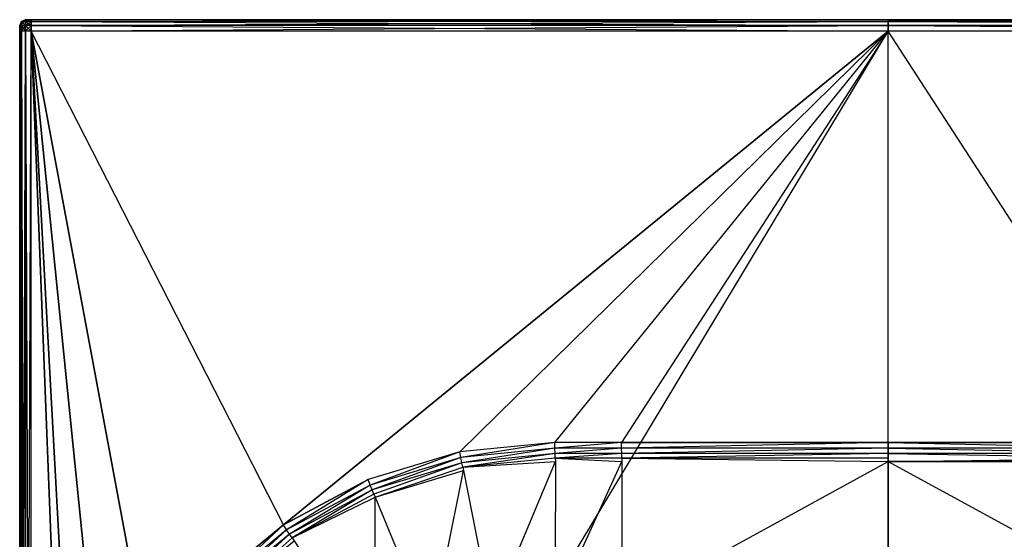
# Model space of a CAD drawing. Extents: x 0 to 0.6, y -0.5 to 0.
# Tile 4 of 7: x 0 to 0.34, y -0.179 to 0. Entities that reach past the tile are written whole.
import ezdxf

# ---------------------------------------------------------------- set-up
doc = ezdxf.new("R2010")
doc.units = 0
doc.layers.add('L0_WASHBASIN_N_3057_', color=7, linetype='CONTINUOUS')

msp = doc.modelspace()

# ---------------------------------------------------------------- linework, layer by layer
at = {"layer": 'L0_WASHBASIN_N_3057_', "color": 8}
for points, invisible_edges in [([(0.000845, -0.000845, 0.119155), (0.002, 0, 0.118), (0.000586, -0.000586, 0.118), (0.000845, -0.000845, 0.119155)], 12), ([(0.000586, -0.000586, 0.002), (0.002, 0, 0.002), (0.000845, -0.000845, 0.000845), (0.000586, -0.000586, 0.002)], 12), ([(0.000586, -0.000586, 0.004), (0.002, 0, 0.116), (0.002, 0, 0.004), (0.000586, -0.000586, 0.004)], 13), ([(0.002, 0, 0.116), (0.000586, -0.000586, 0.004), (0.000586, -0.000586, 0.116), (0.002, 0, 0.116)], 10), ([(0.000586, -0.000586, 0.118), (0.002, 0, 0.116), (0.000586, -0.000586, 0.116), (0.000586, -0.000586, 0.118)], 13), ([(0.002, 0, 0.116), (0.000586, -0.000586, 0.118), (0.002, 0, 0.118), (0.002, 0, 0.116)], 10), ([(0.000586, -0.000586, 0.002), (0.002, 0, 0.004), (0.002, 0, 0.002), (0.000586, -0.000586, 0.002)], 13), ([(0.002, 0, 0.004), (0.000586, -0.000586, 0.002), (0.000586, -0.000586, 0.004), (0.002, 0, 0.004)], 10), ([(0.002, -0.000586, 0.119414), (0.002, 0, 0.118), (0.000845, -0.000845, 0.119155), (0.002, -0.000586, 0.119414)], 12), ([(0.002, 0, 0.002), (0.002, -0.000586, 0.000586), (0.000845, -0.000845, 0.000845), (0.002, 0, 0.002)], 12), ([(0.002, 0, 0.116), (0.004, 0, 0.004), (0.002, 0, 0.004), (0.002, 0, 0.116)], 13), ([(0.004, 0, 0.004), (0.002, 0, 0.116), (0.004, 0, 0.116), (0.004, 0, 0.004)], 10), ([(0.002, -0.000586, 0.119414), (0.004, 0, 0.118), (0.002, 0, 0.118), (0.002, -0.000586, 0.119414)], 13), ([(0.004, 0, 0.118), (0.002, -0.000586, 0.119414), (0.004, -0.000586, 0.119414), (0.004, 0, 0.118)], 10), ([(0.002, 0, 0.002), (0.004, -0.000586, 0.000586), (0.002, -0.000586, 0.000586), (0.002, 0, 0.002)], 13), ([(0.004, -0.000586, 0.000586), (0.002, 0, 0.002), (0.004, 0, 0.002), (0.004, -0.000586, 0.000586)], 10), ([(0.002, 0, 0.118), (0.004, 0, 0.116), (0.002, 0, 0.116), (0.002, 0, 0.118)], 13), ([(0.004, 0, 0.116), (0.002, 0, 0.118), (0.004, 0, 0.118), (0.004, 0, 0.116)], 10), ([(0.002, 0, 0.004), (0.004, 0, 0.002), (0.002, 0, 0.002), (0.002, 0, 0.004)], 13), ([(0.004, 0, 0.002), (0.002, 0, 0.004), (0.004, 0, 0.004), (0.004, 0, 0.002)], 10), ([(0.004, 0, 0.004), (0.3, 0, 0.002), (0.004, 0, 0.002), (0.004, 0, 0.004)], 13), ([(0.3, 0, 0.002), (0.004, 0, 0.004), (0.3, 0, 0.004), (0.3, 0, 0.002)], 10), ([(0.004, 0, 0.116), (0.3, 0, 0.004), (0.004, 0, 0.004), (0.004, 0, 0.116)], 13), ([(0.3, 0, 0.004), (0.004, 0, 0.116), (0.3, 0, 0.116), (0.3, 0, 0.004)], 10), ([(0.004, -0.000586, 0.119414), (0.3, 0, 0.118), (0.004, 0, 0.118), (0.004, -0.000586, 0.119414)], 13), ([(0.3, 0, 0.118), (0.004, -0.000586, 0.119414), (0.3, -0.000586, 0.119414), (0.3, 0, 0.118)], 10), ([(0.004, 0, 0.118), (0.3, 0, 0.116), (0.004, 0, 0.116), (0.004, 0, 0.118)], 13), ([(0.3, 0, 0.116), (0.004, 0, 0.118), (0.3, 0, 0.118), (0.3, 0, 0.116)], 10), ([(0.004, 0, 0.002), (0.3, -0.000586, 0.000586), (0.004, -0.000586, 0.000586), (0.004, 0, 0.002)], 13), ([(0.3, -0.000586, 0.000586), (0.004, 0, 0.002), (0.3, 0, 0.002), (0.3, -0.000586, 0.000586)], 10), ([(0.3, 0, 0.002), (0.596, 0, 0.004), (0.596, 0, 0.002), (0.3, 0, 0.002)], 13), ([(0.596, 0, 0.004), (0.3, 0, 0.002), (0.3, 0, 0.004), (0.596, 0, 0.004)], 10), ([(0.3, 0, 0.004), (0.596, 0, 0.116), (0.596, 0, 0.004), (0.3, 0, 0.004)], 13), ([(0.596, 0, 0.116), (0.3, 0, 0.004), (0.3, 0, 0.116), (0.596, 0, 0.116)], 10), ([(0.3, 0, 0.118), (0.596, -0.000586, 0.119414), (0.596, 0, 0.118), (0.3, 0, 0.118)], 13), ([(0.596, -0.000586, 0.119414), (0.3, 0, 0.118), (0.3, -0.000586, 0.119414), (0.596, -0.000586, 0.119414)], 10), ([(0.3, 0, 0.116), (0.596, 0, 0.118), (0.596, 0, 0.116), (0.3, 0, 0.116)], 13), ([(0.596, 0, 0.118), (0.3, 0, 0.116), (0.3, 0, 0.118), (0.596, 0, 0.118)], 10), ([(0.3, -0.000586, 0.000586), (0.596, 0, 0.002), (0.596, -0.000586, 0.000586), (0.3, -0.000586, 0.000586)], 13), ([(0.596, 0, 0.002), (0.3, -0.000586, 0.000586), (0.3, 0, 0.002), (0.596, 0, 0.002)], 10), ([(0.000586, -0.000586, 0.118), (0, -0.002, 0.118), (0.000845, -0.000845, 0.119155), (0.000586, -0.000586, 0.118)], 12), ([(0.000586, -0.000586, 0.002), (0.000845, -0.000845, 0.000845), (0, -0.002, 0.002), (0.000586, -0.000586, 0.002)], 12), ([(0.000586, -0.000586, 0.116), (0, -0.002, 0.004), (0, -0.002, 0.116), (0.000586, -0.000586, 0.116)], 13), ([(0, -0.002, 0.004), (0.000586, -0.000586, 0.116), (0.000586, -0.000586, 0.004), (0, -0.002, 0.004)], 10), ([(0.000586, -0.000586, 0.118), (0, -0.002, 0.116), (0, -0.002, 0.118), (0.000586, -0.000586, 0.118)], 13), ([(0, -0.002, 0.116), (0.000586, -0.000586, 0.118), (0.000586, -0.000586, 0.116), (0, -0.002, 0.116)], 10), ([(0.000586, -0.000586, 0.004), (0, -0.002, 0.002), (0, -0.002, 0.004), (0.000586, -0.000586, 0.004)], 13), ([(0, -0.002, 0.002), (0.000586, -0.000586, 0.004), (0.000586, -0.000586, 0.002), (0, -0.002, 0.002)], 10), ([(0.000845, -0.000845, 0.119155), (0, -0.002, 0.118), (0.000586, -0.002, 0.119414), (0.000845, -0.000845, 0.119155)], 12), ([(0.000845, -0.000845, 0.000845), (0.000586, -0.002, 0.000586), (0, -0.002, 0.002), (0.000845, -0.000845, 0.000845)], 12), ([(0, -0.002, 0.004), (0, -0.004, 0.002), (0, -0.004, 0.004), (0, -0.002, 0.004)], 13), ([(0, -0.004, 0.002), (0, -0.002, 0.004), (0, -0.002, 0.002), (0, -0.004, 0.002)], 10), ([(0, -0.002, 0.002), (0.000586, -0.004, 0.000586), (0, -0.004, 0.002), (0, -0.002, 0.002)], 13), ([(0.000586, -0.004, 0.000586), (0, -0.002, 0.002), (0.000586, -0.002, 0.000586), (0.000586, -0.004, 0.000586)], 10), ([(0.000586, -0.002, 0.119414), (0, -0.004, 0.118), (0.000586, -0.004, 0.119414), (0.000586, -0.002, 0.119414)], 13), ([(0, -0.004, 0.118), (0.000586, -0.002, 0.119414), (0, -0.002, 0.118), (0, -0.004, 0.118)], 10), ([(0, -0.002, 0.118), (0, -0.004, 0.116), (0, -0.004, 0.118), (0, -0.002, 0.118)], 13), ([(0, -0.004, 0.116), (0, -0.002, 0.118), (0, -0.002, 0.116), (0, -0.004, 0.116)], 10), ([(0, -0.002, 0.116), (0, -0.004, 0.004), (0, -0.004, 0.116), (0, -0.002, 0.116)], 13), ([(0, -0.004, 0.004), (0, -0.002, 0.116), (0, -0.002, 0.004), (0, -0.004, 0.004)], 10), ([(0.002, -0.002, 0.12), (0.000845, -0.000845, 0.119155), (0.000586, -0.002, 0.119414), (0.002, -0.002, 0.12)], 12), ([(0.002, -0.002), (0.000586, -0.002, 0.000586), (0.000845, -0.000845, 0.000845), (0.002, -0.002)], 12), ([(0.002, -0.002), (0.000586, -0.004, 0.000586), (0.000586, -0.002, 0.000586), (0.002, -0.002)], 13), ([(0.000586, -0.004, 0.000586), (0.002, -0.002), (0.002, -0.004), (0.000586, -0.004, 0.000586)], 10), ([(0.002, -0.004, 0.12), (0.000586, -0.002, 0.119414), (0.000586, -0.004, 0.119414), (0.002, -0.004, 0.12)], 13), ([(0.000586, -0.002, 0.119414), (0.002, -0.004, 0.12), (0.002, -0.002, 0.12), (0.000586, -0.002, 0.119414)], 10), ([(0.002, -0.000586, 0.119414), (0.000845, -0.000845, 0.119155), (0.002, -0.002, 0.12), (0.002, -0.000586, 0.119414)], 12), ([(0.002, -0.002), (0.000845, -0.000845, 0.000845), (0.002, -0.000586, 0.000586), (0.002, -0.002)], 12), ([(0.004, -0.002, 0.12), (0.002, -0.000586, 0.119414), (0.002, -0.002, 0.12), (0.004, -0.002, 0.12)], 13), ([(0.002, -0.000586, 0.119414), (0.004, -0.002, 0.12), (0.004, -0.000586, 0.119414), (0.002, -0.000586, 0.119414)], 10), ([(0.004, -0.000586, 0.000586), (0.002, -0.002), (0.002, -0.000586, 0.000586), (0.004, -0.000586, 0.000586)], 13), ([(0.002, -0.002), (0.004, -0.000586, 0.000586), (0.004, -0.002), (0.002, -0.002)], 10), ([(0.004, -0.004, 0.12), (0.002, -0.002, 0.12), (0.002, -0.004, 0.12), (0.004, -0.004, 0.12)], 13), ([(0.002, -0.002, 0.12), (0.004, -0.004, 0.12), (0.004, -0.002, 0.12), (0.002, -0.002, 0.12)], 10), ([(0.004, -0.002), (0.002, -0.004), (0.002, -0.002), (0.004, -0.002)], 13), ([(0.002, -0.004), (0.004, -0.002), (0.004, -0.004), (0.002, -0.004)], 10), ([(0.3, -0.002, 0.12), (0.004, -0.000586, 0.119414), (0.004, -0.002, 0.12), (0.3, -0.002, 0.12)], 13), ([(0.004, -0.000586, 0.119414), (0.3, -0.002, 0.12), (0.3, -0.000586, 0.119414), (0.004, -0.000586, 0.119414)], 10), ([(0.3, -0.000586, 0.000586), (0.004, -0.002), (0.004, -0.000586, 0.000586), (0.3, -0.000586, 0.000586)], 13), ([(0.004, -0.002), (0.3, -0.000586, 0.000586), (0.3, -0.002), (0.004, -0.002)], 10), ([(0.3, -0.004, 0.12), (0.004, -0.002, 0.12), (0.004, -0.004, 0.12), (0.3, -0.004, 0.12)], 13), ([(0.004, -0.002, 0.12), (0.3, -0.004, 0.12), (0.3, -0.002, 0.12), (0.004, -0.002, 0.12)], 10), ([(0.3, -0.002), (0.004, -0.004), (0.004, -0.002), (0.3, -0.002)], 13), ([(0.004, -0.004), (0.3, -0.002), (0.3, -0.004), (0.004, -0.004)], 10), ([(0.596, -0.002, 0.12), (0.3, -0.000586, 0.119414), (0.3, -0.002, 0.12), (0.596, -0.002, 0.12)], 13), ([(0.3, -0.000586, 0.119414), (0.596, -0.002, 0.12), (0.596, -0.000586, 0.119414), (0.3, -0.000586, 0.119414)], 10), ([(0.596, -0.000586, 0.000586), (0.3, -0.002), (0.3, -0.000586, 0.000586), (0.596, -0.000586, 0.000586)], 13), ([(0.3, -0.002), (0.596, -0.000586, 0.000586), (0.596, -0.002), (0.3, -0.002)], 10), ([(0.596, -0.004, 0.12), (0.3, -0.002, 0.12), (0.3, -0.004, 0.12), (0.596, -0.004, 0.12)], 13), ([(0.3, -0.002, 0.12), (0.596, -0.004, 0.12), (0.596, -0.002, 0.12), (0.3, -0.002, 0.12)], 10), ([(0.596, -0.002), (0.3, -0.004), (0.3, -0.002), (0.596, -0.002)], 13), ([(0.3, -0.004), (0.596, -0.002), (0.596, -0.004), (0.3, -0.004)], 10), ([(0, -0.004, 0.116), (0, -0.496, 0.004), (0, -0.496, 0.116), (0, -0.004, 0.116)], 13), ([(0, -0.496, 0.004), (0, -0.004, 0.116), (0, -0.004, 0.004), (0, -0.496, 0.004)], 10), ([(0.000586, -0.004, 0.119414), (0, -0.496, 0.118), (0.000586, -0.496, 0.119414), (0.000586, -0.004, 0.119414)], 13), ([(0, -0.496, 0.118), (0.000586, -0.004, 0.119414), (0, -0.004, 0.118), (0, -0.496, 0.118)], 10), ([(0, -0.004, 0.004), (0, -0.496, 0.002), (0, -0.496, 0.004), (0, -0.004, 0.004)], 13), ([(0, -0.496, 0.002), (0, -0.004, 0.004), (0, -0.004, 0.002), (0, -0.496, 0.002)], 10), ([(0, -0.004, 0.002), (0.000586, -0.496, 0.000586), (0, -0.496, 0.002), (0, -0.004, 0.002)], 13), ([(0.000586, -0.496, 0.000586), (0, -0.004, 0.002), (0.000586, -0.004, 0.000586), (0.000586, -0.496, 0.000586)], 10), ([(0, -0.004, 0.118), (0, -0.496, 0.116), (0, -0.496, 0.118), (0, -0.004, 0.118)], 13), ([(0, -0.496, 0.116), (0, -0.004, 0.118), (0, -0.004, 0.116), (0, -0.496, 0.116)], 10), ([(0.002, -0.496, 0.12), (0.000586, -0.004, 0.119414), (0.000586, -0.496, 0.119414), (0.002, -0.496, 0.12)], 13), ([(0.000586, -0.004, 0.119414), (0.002, -0.496, 0.12), (0.002, -0.004, 0.12), (0.000586, -0.004, 0.119414)], 10), ([(0.002, -0.004), (0.000586, -0.496, 0.000586), (0.000586, -0.004, 0.000586), (0.002, -0.004)], 13), ([(0.000586, -0.496, 0.000586), (0.002, -0.004), (0.002, -0.496), (0.000586, -0.496, 0.000586)], 10), ([(0.004, -0.496, 0.12), (0.002, -0.004, 0.12), (0.002, -0.496, 0.12), (0.004, -0.496, 0.12)], 13), ([(0.002, -0.004, 0.12), (0.004, -0.496, 0.12), (0.004, -0.004, 0.12), (0.002, -0.004, 0.12)], 10), ([(0.004, -0.004), (0.002, -0.496), (0.002, -0.004), (0.004, -0.004)], 13), ([(0.002, -0.496), (0.004, -0.004), (0.004, -0.496), (0.002, -0.496)], 10), ([(0.004, -0.496, 0.12), (0.015981, -0.315, 0.12), (0.004, -0.004, 0.12), (0.004, -0.496, 0.12)], 13), ([(0.004, -0.004, 0.12), (0.091098, -0.174466, 0.12), (0.3, -0.004, 0.12), (0.004, -0.004, 0.12)], 13), ([(0.091098, -0.174466, 0.12), (0.004, -0.004, 0.12), (0.065485, -0.195485, 0.12), (0.091098, -0.174466, 0.12)], 10), ([(0.065485, -0.195485, 0.12), (0.004, -0.004, 0.12), (0.044466, -0.221098, 0.12), (0.065485, -0.195485, 0.12)], 13), ([(0.044466, -0.221098, 0.12), (0.004, -0.004, 0.12), (0.028846, -0.250319, 0.12), (0.044466, -0.221098, 0.12)], 8), ([(0.028846, -0.250319, 0.12), (0.004, -0.004, 0.12), (0.019228, -0.282026, 0.12), (0.028846, -0.250319, 0.12)], 12), ([(0.019228, -0.282026, 0.12), (0.004, -0.004, 0.12), (0.015981, -0.315, 0.12), (0.019228, -0.282026, 0.12)], 8), ([(0.3, -0.004), (0.004, -0.496), (0.004, -0.004), (0.3, -0.004)], 13), ([(0.004, -0.496), (0.3, -0.004), (0.3, -0.496), (0.004, -0.496)], 10), ([(0.3, -0.004, 0.12), (0.091098, -0.174466, 0.12), (0.120319, -0.158846, 0.12), (0.3, -0.004, 0.12)], 12), ([(0.3, -0.004, 0.12), (0.120319, -0.158846, 0.12), (0.152026, -0.149228, 0.12), (0.3, -0.004, 0.12)], 15), ([(0.3, -0.004, 0.12), (0.152026, -0.149228, 0.12), (0.184804, -0.146, 0.12), (0.3, -0.004, 0.12)], 10), ([(0.3, -0.004, 0.12), (0.184804, -0.146, 0.12), (0.207843, -0.146, 0.12), (0.3, -0.004, 0.12)], 15), ([(0.3, -0.004, 0.12), (0.207843, -0.146, 0.12), (0.3, -0.146, 0.12), (0.3, -0.004, 0.12)], 8), ([(0.392157, -0.146, 0.12), (0.3, -0.004, 0.12), (0.3, -0.146, 0.12), (0.392157, -0.146, 0.12)], 10), ([(0.3, -0.004, 0.12), (0.392157, -0.146, 0.12), (0.596, -0.004, 0.12), (0.3, -0.004, 0.12)], 13), ([(0.596, -0.004), (0.3, -0.496), (0.3, -0.004), (0.596, -0.004)], 13), ([(0.3, -0.496), (0.596, -0.004), (0.596, -0.496), (0.3, -0.496)], 10), ([(0.152418, -0.151199, 0.12), (0.184804, -0.146, 0.12), (0.152026, -0.149228, 0.12), (0.152418, -0.151199, 0.12)], 13), ([(0.184804, -0.146, 0.12), (0.152418, -0.151199, 0.12), (0.184902, -0.148, 0.12), (0.184804, -0.146, 0.12)], 10), ([(0.184902, -0.148, 0.12), (0.207843, -0.146, 0.12), (0.184804, -0.146, 0.12), (0.184902, -0.148, 0.12)], 13), ([(0.207843, -0.146, 0.12), (0.184902, -0.148, 0.12), (0.207921, -0.148, 0.12), (0.207843, -0.146, 0.12)], 10), ([(0.207921, -0.148, 0.12), (0.3, -0.146, 0.12), (0.207843, -0.146, 0.12), (0.207921, -0.148, 0.12)], 13), ([(0.3, -0.146, 0.12), (0.207921, -0.148, 0.12), (0.3, -0.148, 0.12), (0.3, -0.146, 0.12)], 10), ([(0.392079, -0.148, 0.12), (0.3, -0.146, 0.12), (0.3, -0.148, 0.12), (0.392079, -0.148, 0.12)], 13), ([(0.3, -0.146, 0.12), (0.392079, -0.148, 0.12), (0.392157, -0.146, 0.12), (0.3, -0.146, 0.12)], 10), ([(0.121088, -0.160703, 0.12), (0.152026, -0.149228, 0.12), (0.120319, -0.158846, 0.12), (0.121088, -0.160703, 0.12)], 13), ([(0.152026, -0.149228, 0.12), (0.121088, -0.160703, 0.12), (0.152418, -0.151199, 0.12), (0.152026, -0.149228, 0.12)], 10), ([(0.152773, -0.152993, 0.119578), (0.184902, -0.148, 0.12), (0.152418, -0.151199, 0.12), (0.152773, -0.152993, 0.119578)], 13), ([(0.184902, -0.148, 0.12), (0.152773, -0.152993, 0.119578), (0.184969, -0.149822, 0.119578), (0.184902, -0.148, 0.12)], 10), ([(0.184969, -0.149822, 0.119578), (0.207921, -0.148, 0.12), (0.184902, -0.148, 0.12), (0.184969, -0.149822, 0.119578)], 13), ([(0.207921, -0.148, 0.12), (0.184969, -0.149822, 0.119578), (0.207976, -0.149822, 0.119578), (0.207921, -0.148, 0.12)], 10), ([(0.207976, -0.149822, 0.119578), (0.3, -0.148, 0.12), (0.207921, -0.148, 0.12), (0.207976, -0.149822, 0.119578)], 13), ([(0.3, -0.148, 0.12), (0.207976, -0.149822, 0.119578), (0.3, -0.149822, 0.119578), (0.3, -0.148, 0.12)], 10), ([(0.392024, -0.149822, 0.119578), (0.3, -0.148, 0.12), (0.3, -0.149822, 0.119578), (0.392024, -0.149822, 0.119578)], 13), ([(0.3, -0.148, 0.12), (0.392024, -0.149822, 0.119578), (0.392079, -0.148, 0.12), (0.3, -0.148, 0.12)], 10), ([(0.121786, -0.162393, 0.119578), (0.152418, -0.151199, 0.12), (0.121088, -0.160703, 0.12), (0.121786, -0.162393, 0.119578)], 13), ([(0.152418, -0.151199, 0.12), (0.121786, -0.162393, 0.119578), (0.152773, -0.152993, 0.119578), (0.152418, -0.151199, 0.12)], 10), ([(0.122384, -0.163846, 0.11856), (0.152773, -0.152993, 0.119578), (0.121786, -0.162393, 0.119578), (0.122384, -0.163846, 0.11856)], 13), ([(0.152773, -0.152993, 0.119578), (0.122384, -0.163846, 0.11856), (0.153076, -0.154536, 0.11856), (0.152773, -0.152993, 0.119578)], 10), ([(0.153076, -0.154536, 0.11856), (0.184969, -0.149822, 0.119578), (0.152773, -0.152993, 0.119578), (0.153076, -0.154536, 0.11856)], 13), ([(0.184969, -0.149822, 0.119578), (0.153076, -0.154536, 0.11856), (0.184994, -0.151392, 0.11856), (0.184969, -0.149822, 0.119578)], 10), ([(0.153076, -0.154536, 0.11856), (0.185052, -0.152579, 0.116951), (0.184994, -0.151392, 0.11856), (0.153076, -0.154536, 0.11856)], 10), ([(0.185052, -0.152579, 0.116951), (0.153076, -0.154536, 0.11856), (0.153307, -0.155698, 0.116945), (0.185052, -0.152579, 0.116951)], 13), ([(0.163131, -0.205085, 0.049034), (0.185052, -0.152579, 0.116951), (0.153307, -0.155698, 0.116945), (0.163131, -0.205085, 0.049034)], 10), ([(0.185052, -0.152579, 0.116951), (0.163131, -0.205085, 0.049034), (0.184943, -0.20293, 0.049029), (0.185052, -0.152579, 0.116951)], 13), ([(0.184943, -0.20293, 0.049029), (0.208042, -0.15258, 0.116951), (0.185052, -0.152579, 0.116951), (0.184943, -0.20293, 0.049029)], 10), ([(0.208042, -0.15258, 0.116951), (0.184943, -0.20293, 0.049029), (0.207954, -0.202929, 0.049029), (0.208042, -0.15258, 0.116951)], 13), ([(0.184994, -0.151392, 0.11856), (0.207976, -0.149822, 0.119578), (0.184969, -0.149822, 0.119578), (0.184994, -0.151392, 0.11856)], 13), ([(0.207976, -0.149822, 0.119578), (0.184994, -0.151392, 0.11856), (0.207995, -0.151392, 0.11856), (0.207976, -0.149822, 0.119578)], 10), ([(0.208042, -0.15258, 0.116951), (0.184994, -0.151392, 0.11856), (0.185052, -0.152579, 0.116951), (0.208042, -0.15258, 0.116951)], 13), ([(0.184994, -0.151392, 0.11856), (0.208042, -0.15258, 0.116951), (0.207995, -0.151392, 0.11856), (0.184994, -0.151392, 0.11856)], 10), ([(0.207954, -0.202929, 0.049029), (0.3, -0.152583, 0.116953), (0.208042, -0.15258, 0.116951), (0.207954, -0.202929, 0.049029)], 10), ([(0.3, -0.152583, 0.116953), (0.207954, -0.202929, 0.049029), (0.3, -0.202927, 0.049027), (0.3, -0.152583, 0.116953)], 13), ([(0.207995, -0.151392, 0.11856), (0.3, -0.149822, 0.119578), (0.207976, -0.149822, 0.119578), (0.207995, -0.151392, 0.11856)], 13), ([(0.3, -0.149822, 0.119578), (0.207995, -0.151392, 0.11856), (0.3, -0.151392, 0.11856), (0.3, -0.149822, 0.119578)], 10), ([(0.3, -0.152583, 0.116953), (0.207995, -0.151392, 0.11856), (0.208042, -0.15258, 0.116951), (0.3, -0.152583, 0.116953)], 13), ([(0.207995, -0.151392, 0.11856), (0.3, -0.152583, 0.116953), (0.3, -0.151392, 0.11856), (0.207995, -0.151392, 0.11856)], 10), ([(0.392005, -0.151392, 0.11856), (0.3, -0.149822, 0.119578), (0.3, -0.151392, 0.11856), (0.392005, -0.151392, 0.11856)], 13), ([(0.3, -0.149822, 0.119578), (0.392005, -0.151392, 0.11856), (0.392024, -0.149822, 0.119578), (0.3, -0.149822, 0.119578)], 10), ([(0.392005, -0.151392, 0.11856), (0.3, -0.152583, 0.116953), (0.391958, -0.15258, 0.116951), (0.392005, -0.151392, 0.11856)], 13), ([(0.3, -0.152583, 0.116953), (0.392005, -0.151392, 0.11856), (0.3, -0.151392, 0.11856), (0.3, -0.152583, 0.116953)], 10), ([(0.3, -0.152583, 0.116953), (0.392046, -0.202929, 0.049029), (0.391958, -0.15258, 0.116951), (0.3, -0.152583, 0.116953)], 10), ([(0.392046, -0.202929, 0.049029), (0.3, -0.152583, 0.116953), (0.3, -0.202927, 0.049027), (0.392046, -0.202929, 0.049029)], 13), ([(0.122838, -0.164941, 0.116945), (0.153076, -0.154536, 0.11856), (0.122384, -0.163846, 0.11856), (0.122838, -0.164941, 0.116945)], 10), ([(0.153076, -0.154536, 0.11856), (0.122838, -0.164941, 0.116945), (0.153307, -0.155698, 0.116945), (0.153076, -0.154536, 0.11856)], 13), ([(0.142107, -0.211462, 0.049034), (0.153307, -0.155698, 0.116945), (0.122838, -0.164941, 0.116945), (0.142107, -0.211462, 0.049034)], 10), ([(0.153307, -0.155698, 0.116945), (0.142107, -0.211462, 0.049034), (0.163131, -0.205085, 0.049034), (0.153307, -0.155698, 0.116945)], 13), ([(0.092214, -0.176137, 0.12), (0.120319, -0.158846, 0.12), (0.091098, -0.174466, 0.12), (0.092214, -0.176137, 0.12)], 13), ([(0.120319, -0.158846, 0.12), (0.092214, -0.176137, 0.12), (0.121088, -0.160703, 0.12), (0.120319, -0.158846, 0.12)], 10), ([(0.093229, -0.177657, 0.119578), (0.121088, -0.160703, 0.12), (0.092214, -0.176137, 0.12), (0.093229, -0.177657, 0.119578)], 13), ([(0.121088, -0.160703, 0.12), (0.093229, -0.177657, 0.119578), (0.121786, -0.162393, 0.119578), (0.121088, -0.160703, 0.12)], 10), ([(0.094098, -0.178965, 0.11856), (0.121786, -0.162393, 0.119578), (0.093229, -0.177657, 0.119578), (0.094098, -0.178965, 0.11856)], 13), ([(0.121786, -0.162393, 0.119578), (0.094098, -0.178965, 0.11856), (0.122384, -0.163846, 0.11856), (0.121786, -0.162393, 0.119578)], 10), ([(0.094098, -0.178965, 0.11856), (0.122838, -0.164941, 0.116945), (0.122384, -0.163846, 0.11856), (0.094098, -0.178965, 0.11856)], 10), ([(0.122838, -0.164941, 0.116945), (0.094098, -0.178965, 0.11856), (0.094757, -0.17995, 0.116945), (0.122838, -0.164941, 0.116945)], 13), ([(0.122732, -0.221818, 0.049034), (0.122838, -0.164941, 0.116945), (0.094757, -0.17995, 0.116945), (0.122732, -0.221818, 0.049034)], 10), ([(0.122838, -0.164941, 0.116945), (0.122732, -0.221818, 0.049034), (0.142107, -0.211462, 0.049034), (0.122838, -0.164941, 0.116945)], 13), ([(0.066906, -0.196906, 0.12), (0.091098, -0.174466, 0.12), (0.065485, -0.195485, 0.12), (0.066906, -0.196906, 0.12)], 13), ([(0.091098, -0.174466, 0.12), (0.066906, -0.196906, 0.12), (0.092214, -0.176137, 0.12), (0.091098, -0.174466, 0.12)], 10), ([(0.068198, -0.198199, 0.119578), (0.092214, -0.176137, 0.12), (0.066906, -0.196906, 0.12), (0.068198, -0.198199, 0.119578)], 13), ([(0.092214, -0.176137, 0.12), (0.068198, -0.198199, 0.119578), (0.093229, -0.177657, 0.119578), (0.092214, -0.176137, 0.12)], 10), ([(0.069306, -0.199312, 0.11856), (0.093229, -0.177657, 0.119578), (0.068198, -0.198199, 0.119578), (0.069306, -0.199312, 0.11856)], 13), ([(0.093229, -0.177657, 0.119578), (0.069306, -0.199312, 0.11856), (0.094098, -0.178965, 0.11856), (0.093229, -0.177657, 0.119578)], 10), ([(0.070144, -0.20015, 0.116945), (0.094098, -0.178965, 0.11856), (0.069306, -0.199312, 0.11856), (0.070144, -0.20015, 0.116945)], 10), ([(0.094098, -0.178965, 0.11856), (0.070144, -0.20015, 0.116945), (0.094757, -0.17995, 0.116945), (0.094098, -0.178965, 0.11856)], 13)]:
    msp.add_3dface(points, dxfattribs=dict(at, invisible_edges=invisible_edges))

doc.saveas('drawing.dxf')
